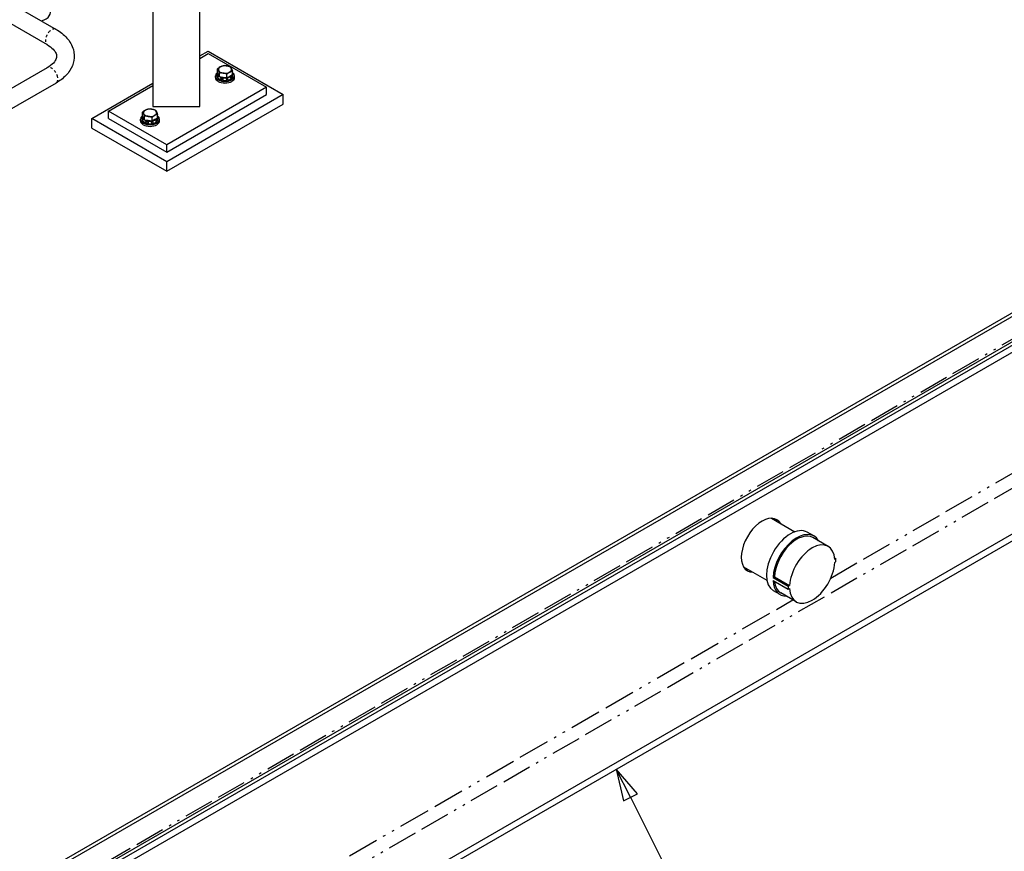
# Paper-space layout 'SHEET_1' of a CAD drawing. Header units: inches. Extents: x 3 to 360, y 8 to 227.
# Tile 41 of 98: x 88 to 130, y 83 to 118. Entities that reach past the tile are written whole.
import ezdxf

# ---------------------------------------------------------------- set-up
doc = ezdxf.new("R2010")
doc.units = ezdxf.units.IN
doc.header["$LTSCALE"] = 10.666667
doc.header["$MEASUREMENT"] = 0
doc.linetypes.add('DOUBLE_DASH_DOUBLE_DOT', pattern=[0.74, 0.24, -0.06, 0.24, -0.06, 0.01, -0.06, 0.01, -0.06])
doc.layers.get('0').update_dxf_attribs({"lineweight": 25})
doc.layers.add('DIMEN', color=7, linetype='Continuous', lineweight=25)
doc.layers.add('PHANTOM', color=7, linetype='DOUBLE_DASH_DOUBLE_DOT', lineweight=25)
doc.styles.add('Current-ANSI', font='arial.ttf')

# ---------------------------------------------------------------- blocks, each defined once
blk = doc.blocks.new('Balloon1')
at = {"layer": 'DIMEN', "linetype": 'Continuous', "lineweight": 25}
for p, q in [((10.6785, 8.0082), (10.6225, 8.1199)), ((10.7065, 8.0222), (10.6225, 8.1199)), ((10.6225, 8.1199), (10.6506, 7.9941)), ((10.6506, 7.9941), (10.7065, 8.0222)), ((10.6785, 8.0082), (10.92, 7.5272))]:
    blk.add_line(p, q, dxfattribs=at)
at = {"layer": 'DIMEN', "linetype": 'Continuous', "lineweight": 25, "flags": 128}
blk.add_lwpolyline([(10.7065, 8.0222), (10.6225, 8.1199), (10.6506, 7.9941), (10.7065, 8.0222)], dxfattribs=at)
at = {"layer": 'DIMEN'}
blk.add_circle((11.0039, 7.3602), 0.1875, dxfattribs=at)
blk.add_solid([(10.7065, 8.0222), (10.6225, 8.1199), (10.6506, 7.9941), (10.7065, 8.0222)], dxfattribs=at)
at = {"layer": 'DIMEN', "insert": (11.0039, 7.3602), "char_height": 0.125, "attachment_point": 5, "style": 'Current-ANSI'}
blk.add_mtext('1', dxfattribs=at)

psp = doc.layouts.new('SHEET_1')

# ---------------------------------------------------------------- linework, layer by layer
for p, q in [((187.419, 139.083), (87.983, 81.673)), ((187.552, 139.006), (88.116, 81.597)), ((87.983, 80.295), (187.685, 137.858)), ((87.983, 80.001), (187.685, 137.564)), ((187.443, 137.868), (88.095, 80.51)), ((87.983, 72.285), (187.685, 129.848)), ((87.983, 71.992), (187.685, 129.555)), ((95.636, 114.761), (95.636, 123.594)), ((93.636, 122.231), (93.636, 114.761)), ((86.826, 119.592), (89.525, 118.034)), ((86.451, 118.943), (89.15, 117.384)), ((95.636, 116.905), (95.99, 117.109)), ((95.99, 117.109), (99.172, 115.272)), ((95.636, 116.802), (95.99, 117.007)), ((95.99, 117.007), (98.465, 115.578)), ((89.15, 116.401), (82.908, 112.797)), ((96.383, 116.201), (96.383, 116.359)), ((96.425, 116.11), (96.383, 116.201)), ((97.011, 116.103), (97.011, 116.261)), ((96.291, 115.986), (96.291, 116.055)), ((96.357, 116.065), (96.357, 116.123)), ((96.467, 116.019), (96.425, 116.11)), ((96.467, 116.019), (96.467, 116.177)), ((96.624, 115.995), (96.467, 116.019)), ((96.781, 115.971), (96.624, 115.995)), ((96.781, 115.971), (96.781, 116.129)), ((96.896, 116.037), (96.781, 115.971)), ((97.011, 116.103), (96.896, 116.037)), ((97.037, 116.065), (97.037, 116.123)), ((97.103, 115.986), (97.103, 116.055)), ((89.525, 115.751), (83.283, 112.147)), ((91.04, 114.251), (93.636, 115.75)), ((91.747, 114.557), (93.636, 115.648)), ((98.465, 115.578), (94.222, 113.128)), ((98.465, 115.272), (98.465, 115.578)), ((94.222, 112.822), (98.465, 115.272)), ((99.172, 115.272), (94.222, 112.414)), ((99.172, 114.863), (99.172, 115.272)), ((94.222, 113.128), (91.747, 114.557)), ((91.747, 114.251), (91.747, 114.557)), ((93.201, 114.363), (93.201, 114.521)), ((93.636, 114.761), (95.636, 114.761)), ((94.222, 112.006), (99.172, 114.863)), ((94.222, 112.414), (91.04, 114.251)), ((91.04, 113.843), (91.04, 114.251)), ((91.747, 114.251), (94.222, 112.822)), ((93.109, 114.149), (93.109, 114.218)), ((93.175, 114.228), (93.175, 114.285)), ((93.243, 114.273), (93.201, 114.363)), ((93.285, 114.182), (93.243, 114.273)), ((93.285, 114.182), (93.285, 114.34)), ((93.442, 114.158), (93.285, 114.182)), ((93.599, 114.134), (93.442, 114.158)), ((93.599, 114.134), (93.599, 114.292)), ((93.714, 114.2), (93.599, 114.134)), ((93.829, 114.266), (93.714, 114.2)), ((93.829, 114.266), (93.829, 114.424)), ((93.855, 114.228), (93.855, 114.285)), ((93.921, 114.149), (93.921, 114.218)), ((91.04, 113.843), (94.222, 112.006)), ((94.222, 112.822), (94.222, 113.128)), ((94.222, 112.006), (94.222, 112.414)), ((119.896, 97.268), (120.887, 96.697)), ((121.694, 96.518), (121.416, 96.679)), ((122.301, 96.077), (121.655, 96.45)), ((122.575, 95.586), (122.627, 95.556)), ((118.709, 95.212), (119.699, 94.64)), ((119.961, 94.752), (120.017, 94.785)), ((119.961, 94.752), (120.598, 94.385)), ((119.961, 94.624), (120.598, 94.256)), ((120.017, 94.785), (120.663, 94.412)), ((120.257, 94.029), (119.979, 94.19)), ((120.943, 93.725), (120.297, 94.098))]:
    psp.add_line(p, q)
for centre, major_axis, start_param, end_param in [((88.565, 118.752), (0.719, 0), 5.214979, 6.637902), ((96.697, 116.055), (0.406, 0), 2.454875, 6.969903), ((96.697, 116.331), (-0.281, 0), 5.497787, 6.544985), ((96.697, 116.331), (-0.281, 0), 0.261799, 1.308997), ((96.697, 116.331), (-0.281, 0), 4.45059, 5.497787), ((96.697, 116.331), (0.281, 0), 4.45059, 5.497787), ((96.697, 116.331), (0.281, 0), 0.261799, 1.308997), ((96.697, 116.331), (0.281, 0), 5.497787, 6.544985), ((96.697, 115.986), (0.406, 0), 3.141593, 6.283185), ((96.697, 116.132), (-0.281, 0), 0.009751, 0.513848), ((96.697, 116.132), (0.281, 0), 3.960053, 4.941126), ((96.697, 116.132), (0.281, 0), 5.079231, 5.916343), ((93.515, 114.493), (-0.281, 0), 5.497787, 6.544985), ((93.515, 114.493), (-0.281, 0), 4.45059, 5.497787), ((93.515, 114.493), (0.281, 0), 0.261799, 1.308997), ((93.515, 114.493), (0.281, 0), 5.497787, 6.544985), ((93.515, 114.218), (0.406, 0), 2.454875, 6.969903), ((93.515, 114.149), (0.406, 0), 3.141593, 6.283185), ((93.515, 114.295), (-0.281, 0), 0.009751, 0.513848), ((93.515, 114.493), (-0.281, 0), 0.261799, 1.308997), ((93.515, 114.295), (0.281, 0), 3.960053, 4.941126), ((93.515, 114.493), (0.281, 0), 4.45059, 5.497787), ((93.515, 114.295), (0.281, 0), 5.079231, 5.916343), ((119.498, 96.127), (-0.625, -1.083), 2.824032, 6.600746), ((119.328, 96.225), (0.625, 1.083), 5.965625, 6.147), ((120.697, 95.435), (-0.719, -1.244), 3.141593, 6.283185), ((120.976, 95.274), (0.719, 1.244), 5.950612, 8.584558), ((120.976, 95.274), (0.679, 1.176), 0, 2.298191), ((121.622, 94.901), (0.679, 1.176), 5.555791, 8.581376), ((121.622, 94.901), (-0.679, -1.176), 5.555791, 8.581376), ((115.714, 98.376), (8.464, 0), 5.658683, 5.668129), ((115.714, 98.247), (-8.464, 0), 2.51709, 2.526537), ((121.613, 94.906), (-0.719, -1.244), 2.301373, 2.411016), ((119.328, 96.225), (-0.625, -1.083), 0.136185, 0.31756), ((120.976, 95.274), (-0.719, -1.244), 5.552609, 6.615758), ((120.976, 95.274), (-0.679, -1.176), 5.619888, 6.283185), ((121.613, 94.906), (0.719, 1.244), 2.301373, 2.411016), ((115.714, 98.376), (8.464, 0), 5.327445, 5.336892), ((115.714, 98.247), (-8.464, 0), 2.185852, 2.195299)]:
    psp.add_ellipse(centre, major_axis=major_axis, ratio=0.57735, start_param=start_param, end_param=end_param)
for points, knots in [([(89.525, 118.034), (89.703, 117.931), (89.86, 117.809), (90.114, 117.521), (90.211, 117.354), (90.302, 117.022), (90.31, 116.862), (90.255, 116.558), (90.196, 116.415), (90.017, 116.137), (89.889, 116.006), (89.673, 115.843), (89.601, 115.795), (89.525, 115.751)], [0, 0, 0, 0, 0.314159, 0.314159, 0.628319, 0.628319, 0.887942, 0.887942, 1.14167, 1.14167, 1.436345, 1.436345, 1.570796, 1.570796, 1.570796, 1.570796]), ([(89.15, 117.384), (89.257, 117.323), (89.342, 117.255), (89.468, 117.124), (89.506, 117.06), (89.549, 116.946), (89.554, 116.896), (89.535, 116.787), (89.509, 116.725), (89.405, 116.587), (89.327, 116.515), (89.201, 116.431), (89.176, 116.416), (89.15, 116.401)], [6.283185, 6.283185, 6.283185, 6.283185, 6.565533, 6.565533, 6.854672, 6.854672, 7.168831, 7.168831, 7.48299, 7.48299, 7.785594, 7.785594, 7.853982, 7.853982, 7.853982, 7.853982]), ([(96.357, 116.123), (96.357, 116.144), (96.363, 116.164), (96.376, 116.19), (96.379, 116.195), (96.383, 116.2)], [3.9269908, 3.9269908, 3.9269908, 3.9269908, 4.2266603, 4.2266603, 4.3115576, 4.3115576, 4.3115576, 4.3115576]), ([(97.011, 116.2), (97.016, 116.193), (97.02, 116.186), (97.028, 116.17), (97.031, 116.16), (97.036, 116.142), (97.037, 116.132), (97.037, 116.123)], [0.4014064, 0.4014064, 0.4014064, 0.4014064, 0.5131519, 0.5131519, 0.649275, 0.649275, 0.7853982, 0.7853982, 0.7853982, 0.7853982]), ([(96.357, 116.065), (96.357, 116.044), (96.363, 116.023), (96.384, 115.983), (96.4, 115.964), (96.442, 115.929), (96.468, 115.914), (96.527, 115.889), (96.56, 115.879), (96.63, 115.866), (96.666, 115.863), (96.739, 115.864), (96.775, 115.868), (96.843, 115.882), (96.876, 115.892), (96.933, 115.918), (96.959, 115.934), (97, 115.97), (97.016, 115.991), (97.033, 116.029), (97.037, 116.047), (97.037, 116.065)], [2.356194, 2.356194, 2.356194, 2.356194, 2.655864, 2.655864, 2.968255, 2.968255, 3.292757, 3.292757, 3.618497, 3.618497, 3.943259, 3.943259, 4.267623, 4.267623, 4.592468, 4.592468, 4.918279, 4.918279, 5.242202, 5.242202, 5.497787, 5.497787, 5.497787, 5.497787]), ([(93.175, 114.285), (93.175, 114.306), (93.181, 114.327), (93.194, 114.352), (93.197, 114.358), (93.201, 114.363)], [3.9269908, 3.9269908, 3.9269908, 3.9269908, 4.2266603, 4.2266603, 4.3115576, 4.3115576, 4.3115576, 4.3115576]), ([(93.175, 114.228), (93.175, 114.207), (93.181, 114.186), (93.202, 114.146), (93.218, 114.127), (93.26, 114.092), (93.286, 114.077), (93.346, 114.052), (93.378, 114.042), (93.448, 114.029), (93.484, 114.026), (93.557, 114.027), (93.593, 114.031), (93.661, 114.045), (93.694, 114.055), (93.751, 114.081), (93.777, 114.097), (93.818, 114.133), (93.834, 114.154), (93.851, 114.192), (93.855, 114.21), (93.855, 114.228)], [2.356194, 2.356194, 2.356194, 2.356194, 2.655864, 2.655864, 2.968255, 2.968255, 3.292757, 3.292757, 3.618497, 3.618497, 3.943259, 3.943259, 4.267623, 4.267623, 4.592468, 4.592468, 4.918279, 4.918279, 5.242202, 5.242202, 5.497787, 5.497787, 5.497787, 5.497787]), ([(93.829, 114.363), (93.834, 114.356), (93.838, 114.349), (93.846, 114.332), (93.849, 114.323), (93.854, 114.304), (93.855, 114.295), (93.855, 114.285)], [0.4014064, 0.4014064, 0.4014064, 0.4014064, 0.5131519, 0.5131519, 0.649275, 0.649275, 0.7853982, 0.7853982, 0.7853982, 0.7853982])]:
    psp.add_open_spline(points, degree=3, knots=knots)
for points in [[(96.383, 116.359), (96.445, 116.415), (96.498, 116.445)], [(96.425, 116.288), (96.406, 116.331), (96.383, 116.359)], [(96.467, 116.177), (96.445, 116.246), (96.425, 116.288)], [(96.498, 116.445), (96.551, 116.476), (96.613, 116.491)], [(96.613, 116.491), (96.697, 116.499), (96.77, 116.488)], [(96.77, 116.488), (96.843, 116.476), (96.927, 116.443)], [(96.896, 116.216), (96.843, 116.185), (96.781, 116.129)], [(97.011, 116.261), (96.949, 116.246), (96.896, 116.216)], [(96.927, 116.443), (96.949, 116.415), (96.969, 116.373)], [(96.969, 116.373), (96.988, 116.331), (97.011, 116.261)], [(96.624, 116.174), (96.551, 116.185), (96.467, 116.177)], [(96.781, 116.129), (96.697, 116.162), (96.624, 116.174)], [(93.201, 114.521), (93.263, 114.578), (93.316, 114.608)], [(93.243, 114.451), (93.224, 114.493), (93.201, 114.521)], [(93.316, 114.608), (93.369, 114.639), (93.431, 114.654)], [(93.431, 114.654), (93.515, 114.662), (93.588, 114.65)], [(93.588, 114.65), (93.661, 114.639), (93.745, 114.606)], [(93.745, 114.606), (93.767, 114.578), (93.787, 114.535)], [(93.787, 114.535), (93.806, 114.493), (93.829, 114.424)], [(93.285, 114.34), (93.263, 114.409), (93.243, 114.451)], [(93.442, 114.336), (93.369, 114.348), (93.285, 114.34)], [(93.599, 114.292), (93.515, 114.325), (93.442, 114.336)], [(93.714, 114.379), (93.661, 114.348), (93.599, 114.292)], [(93.829, 114.424), (93.767, 114.409), (93.714, 114.379)]]:
    psp.add_rational_spline(points, [1, 1.0379548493, 1], degree=2)
at = {"layer": 'PHANTOM', "ltscale": 0.494875}
psp.add_line((88.116, 80.627), (187.552, 138.037), dxfattribs=at)
at = {"layer": 'PHANTOM', "ltscale": 0.496199}
psp.add_line((86.311, 73.251), (186.013, 130.814), dxfattribs=at)
at = {"layer": 'PHANTOM', "ltscale": 0.499975}
psp.add_line((122.415, 94.733), (133.577, 101.177), dxfattribs=at)
at = {"layer": 'PHANTOM', "ltscale": 0.519147}
psp.add_line((86.035, 73.729), (120.806, 93.804), dxfattribs=at)
at = {"layer": 'PHANTOM', "ltscale": 0.058661}
for centre, major_axis in [((89.338, 117.709), (-0.188, -0.325)), ((89.338, 116.076), (-0.187, 0.325))]:
    psp.add_ellipse(centre, major_axis=major_axis, ratio=0.57735, start_param=3.141593, end_param=6.283185, dxfattribs=at)
at = {"layer": 'PHANTOM', "ltscale": 0.061569}
for centre in [(96.697, 116.132), (93.515, 114.295)]:
    psp.add_ellipse(centre, major_axis=(0.328, 0), ratio=0.57735, start_param=2.812567, end_param=6.579209, dxfattribs=at)
at = {"layer": 'PHANTOM', "ltscale": 0.053176}
for centre, major_axis, start_param, end_param in [((96.697, 116.123), (-0.34, 0), 0, 3.141593), ((96.697, 116.065), (0.34, 0), 3.141593, 6.283185), ((93.515, 114.285), (-0.34, 0), 0, 3.141593), ((93.515, 114.228), (0.34, 0), 3.141593, 6.283185)]:
    psp.add_ellipse(centre, major_axis=major_axis, ratio=0.57735, start_param=start_param, end_param=end_param, dxfattribs=at)

# ---------------------------------------------------------------- block references
at = {"layer": 'DIMEN', "xscale": 10.66666666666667, "yscale": 10.66666666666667, "zscale": 10.66666666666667}
psp.add_blockref('Balloon1', (0, 0), dxfattribs=at)

doc.saveas('drawing.dxf')
